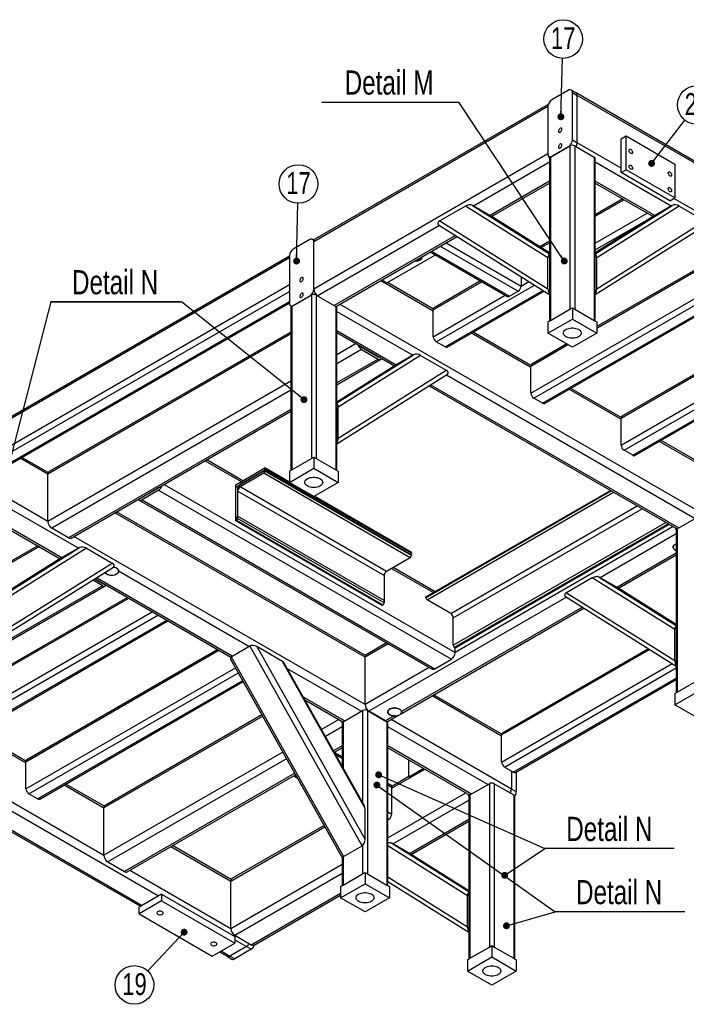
# Model space of a CAD drawing. Header units: millimetres. Extents: x 0 to 841, y 0 to 594.
# Tile 14 of 19: x 420 to 517, y 366 to 509. Entities that reach past the tile are written whole.
import ezdxf

# ---------------------------------------------------------------- set-up
doc = ezdxf.new("R2010")
doc.units = ezdxf.units.MM
doc.layers.add('NOTES', color=6, linetype='Continuous')
doc.layers.add('TRAIT-FORT', color=4, linetype='Continuous', lineweight=25)
doc.styles.add('SLDTEXTSTYLE0', font='TXT', dxfattribs={"width": 0.75})
doc.dimstyles.new('SLDDIMSTYLE6', dxfattribs={"dimtxt": 0.18, "dimasz": 1, "dimexe": 0, "dimexo": 0.0625, "dimgap": 0, "dimtad": 0, "dimtih": 1, "dimtoh": 1, "dimdec": 0, "dimrnd": 1e-09, "dimzin": 0, "dimdsep": 46, "dimtxsty": 'Standard', "dimblk1": 'DOT', "dimblk2": 'DOT', "dimsah": 1, "dimcen": 0.09, "dimadec": 0, "dimazin": 0, "dimtfac": 1, "dimtdec": 0, "dimtofl": 0, "dimtmove": 0, "dimatfit": 3, "dimldrblk": 'DOT', "dimfxl": 1, "dimfrac": 2, "dimtolj": 1, "dimtzin": 0, "dimarcsym": 0})

# ---------------------------------------------------------------- blocks, each defined once
blk = doc.blocks.new('SW_NOTE_11')
at = {"layer": 'NOTES', "color": 0}
blk.add_circle((0.08, 2.8), 2.8, dxfattribs=at)
at = {"layer": 'NOTES', "color": 0, "insert": (0.09, 4.52), "char_height": 3.175, "attachment_point": 2, "style": 'SLDTEXTSTYLE0'}
blk.add_mtext('17', dxfattribs=at)
blk = doc.blocks.new('_Dot')
at = {"color": 0, "linetype": 'ByBlock', "lineweight": -2}
blk.add_line((-0.5, 0), (-1, 0), dxfattribs=at)
at = {"color": 0, "linetype": 'ByBlock', "const_width": 0.5}
blk.add_lwpolyline([(-0.25, 0, 1), (0.25, 0, 1)], format="xyb", close=True, dxfattribs=at)
blk = doc.blocks.new('SW_NOTE_12')
at = {"layer": 'NOTES', "color": 0}
blk.add_circle((0.07, 2.8), 2.8, dxfattribs=at)
at = {"layer": 'NOTES', "color": 0, "insert": (0.08, 4.52), "char_height": 3.175, "attachment_point": 2, "style": 'SLDTEXTSTYLE0'}
blk.add_mtext('17', dxfattribs=at)
blk = doc.blocks.new('SW_NOTE_16')
at = {"layer": 'NOTES', "color": 0}
blk.add_circle((-1.92, -2.04), 2.8, dxfattribs=at)
at = {"layer": 'NOTES', "color": 0, "insert": (-1.91, -0.33), "char_height": 3.175, "attachment_point": 2, "style": 'SLDTEXTSTYLE0'}
blk.add_mtext('19', dxfattribs=at)
blk = doc.blocks.new('SW_NOTE_17')
at = {"layer": 'NOTES', "color": 0}
blk.add_circle((1.72, 2.22), 2.8, dxfattribs=at)
at = {"layer": 'NOTES', "color": 0, "insert": (1.73, 3.94), "char_height": 3.175, "attachment_point": 2, "style": 'SLDTEXTSTYLE0'}
blk.add_mtext('20', dxfattribs=at)
blk = doc.blocks.new('SW_NOTE_20')
at = {"layer": 'NOTES', "color": 0}
blk.add_line((-19.85, 0), (0, 0), dxfattribs=at)
at = {"layer": 'NOTES', "color": 0, "insert": (-10.12, 4.59), "char_height": 3.5, "attachment_point": 2, "style": 'SLDTEXTSTYLE0'}
blk.add_mtext('Detail M', dxfattribs=at)
blk = doc.blocks.new('SW_NOTE_22')
at = {"layer": 'NOTES', "color": 0}
blk.add_line((18.76, 0), (0, 0), dxfattribs=at)
blk.add_line((18.76, 0), (0, 0), dxfattribs=at)
at = {"layer": 'NOTES', "color": 0, "insert": (9.34, 4.58), "char_height": 3.5, "attachment_point": 2, "style": 'SLDTEXTSTYLE0'}
blk.add_mtext('Detail N', dxfattribs=at)
blk = doc.blocks.new('SW_NOTE_23')
at = {"layer": 'NOTES', "color": 0}
for p, q in [((-0.13, 0), (18.88, 0)), ((18.76, 0), (0, 0))]:
    blk.add_line(p, q, dxfattribs=at)
at = {"layer": 'NOTES', "color": 0, "insert": (9.28, 4.58), "char_height": 3.5, "attachment_point": 2, "style": 'SLDTEXTSTYLE0'}
blk.add_mtext('Detail N', dxfattribs=at)
blk = doc.blocks.new('SW_NOTE_24')
at = {"layer": 'NOTES', "color": 0}
blk.add_line((18.76, 0), (0, 0), dxfattribs=at)
blk.add_line((18.76, 0), (0, 0), dxfattribs=at)
at = {"layer": 'NOTES', "color": 0, "insert": (9.25, 4.6), "char_height": 3.5, "attachment_point": 2, "style": 'SLDTEXTSTYLE0'}
blk.add_mtext('Detail N', dxfattribs=at)

msp = doc.modelspace()

# ---------------------------------------------------------------- linework, layer by layer
at = {"layer": 'TRAIT-FORT', "lineweight": 25}
for p, q in [((499.8873, 498.4401), (497.4832, 497.0522)), ((500.9944, 498.0715), (500.2873, 498.4797)), ((500.453, 491.2544), (500.453, 498.1134)), ((500.453, 498.1134), (501.1601, 497.7052)), ((577.3619, 453.9854), (500.9944, 498.0715)), ((501.1601, 490.8462), (501.1601, 497.7052)), ((577.5277, 453.6191), (501.1601, 497.7052)), ((496.9175, 496.0724), (462.9764, 476.4786)), ((496.9683, 496.3723), (463.1421, 476.8449)), ((496.9175, 496.0724), (496.9175, 489.2134)), ((500.453, 491.2544), (501.1601, 490.8462)), ((507.5241, 491.4184), (508.2312, 491.8266)), ((507.5241, 486.5192), (507.5241, 491.4184)), ((508.2312, 491.8266), (515.3023, 487.7446)), ((508.2312, 486.9274), (508.2312, 491.8266)), ((497.2712, 488.7644), (500.0995, 490.3971)), ((497.4832, 488.8868), (499.8873, 490.2747)), ((500.0995, 490.3971), (500.0995, 466.7174)), ((500.8066, 490.3971), (500.8066, 466.7174)), ((500.8066, 490.3971), (503.6349, 488.7644)), ((507.5241, 487.1724), (501.1601, 490.8462)), ((496.9175, 489.2134), (462.9764, 469.6196)), ((497.0832, 488.8472), (497.2496, 488.7511)), ((497.1247, 488.5603), (497.1247, 465.0002)), ((497.2712, 488.7644), (497.2712, 465.0847)), ((503.6349, 488.7644), (503.6349, 465.0847)), ((503.7813, 465.0002), (503.7813, 488.5603)), ((497.1247, 488.0267), (486.1168, 481.672)), ((514.7892, 481.672), (503.7813, 488.0267)), ((507.5241, 486.5192), (508.2312, 486.9274)), ((515.3023, 482.8453), (508.2312, 486.9274)), ((515.3023, 487.7446), (515.3023, 482.8453)), ((497.1247, 485.2509), (488.521, 480.2841)), ((512.3851, 480.2841), (503.7813, 485.2509)), ((514.5952, 482.4371), (507.5241, 486.5192)), ((488.7516, 480.1467), (497.1247, 484.9804)), ((503.7813, 484.9804), (512.1544, 480.1467)), ((507.7493, 482.6897), (503.7813, 480.399)), ((503.7813, 480.1961), (507.9251, 482.5882)), ((514.5952, 482.4371), (515.3023, 482.8453)), ((564.0926, 454.5161), (515.1609, 482.7637)), ((484.9635, 481.6593), (481.2418, 479.5108)), ((496.9176, 474.1559), (484.9635, 481.6593)), ((488.6624, 480.2024), (485.9754, 481.7536)), ((485.9754, 481.7536), (497.1247, 474.7553)), ((503.7813, 474.7553), (514.9308, 481.7537)), ((515.9427, 481.6594), (503.9886, 474.156)), ((514.9308, 481.7537), (512.2438, 480.2025)), ((515.9427, 481.6594), (519.6644, 479.5109)), ((497.1247, 474.8908), (488.6624, 480.2024)), ((497.1247, 474.8911), (488.6749, 480.1949)), ((503.7813, 476.2767), (511.3198, 480.6285)), ((512.2438, 480.2025), (503.7813, 474.8908)), ((512.2313, 480.195), (503.7813, 474.8911)), ((503.7813, 475.2969), (511.8345, 479.9459)), ((481.2137, 478.8414), (463.5422, 468.6399)), ((481.0659, 478.9342), (497.1247, 468.8544)), ((481.2418, 479.5108), (496.9176, 469.6714)), ((503.7813, 468.8543), (519.8403, 478.9343)), ((503.9886, 469.6715), (519.6644, 479.5109)), ((462.4107, 476.8052), (460.0065, 475.4173)), ((463.0272, 476.7198), (462.8106, 476.8449)), ((483.5173, 477.3955), (465.9464, 467.252)), ((466.3462, 467.2123), (483.7418, 477.2546)), ((462.9764, 469.6196), (462.9764, 476.4786)), ((481.313, 475.8525), (492.6041, 469.3343)), ((482.1616, 476.3424), (493.0284, 470.0692)), ((497.1247, 476.5563), (495.7428, 475.7585)), ((495.9112, 475.6528), (497.1247, 476.3533)), ((414.8931, 448.4758), (459.4408, 474.1927)), ((459.4408, 474.3956), (415.0174, 448.7505)), ((459.4408, 474.4376), (459.4408, 467.5786)), ((473.583, 470.5188), (480.6191, 474.5807)), ((478.3735, 473.831), (478.4442, 473.8718)), ((478.6784, 474.1983), (478.6784, 474.3316)), ((479.8645, 475.0163), (491.0314, 468.5698)), ((480.0403, 475.1178), (491.3313, 468.5995)), ((496.9176, 469.6714), (496.9176, 474.1559)), ((521.8915, 474.5256), (503.9886, 464.1905)), ((503.9886, 463.9876), (522.0673, 474.4242)), ((503.9886, 469.6715), (503.9886, 474.156)), ((494.4426, 454.5574), (525.4619, 472.4645)), ((493.0284, 471.4256), (493.0284, 470.0692)), ((494.8669, 453.8226), (526.3105, 471.9746)), ((496.1397, 453.0878), (527.5833, 471.2398)), ((496.4396, 453.0581), (527.759, 471.1384)), ((414.8931, 444.5564), (459.4408, 470.2733)), ((472.6869, 470.8728), (480.3005, 466.4776)), ((472.8284, 470.9544), (473.583, 470.5188)), ((480.3108, 466.7422), (473.6759, 470.5725)), ((480.3005, 466.6409), (487.3366, 470.7028)), ((487.1608, 470.8042), (480.4248, 466.9156)), ((480.7247, 461.9866), (494.9672, 470.2086)), ((493.0284, 470.0692), (494.1541, 470.719)), ((415.3174, 443.8216), (459.4408, 469.2935)), ((459.7947, 467.1296), (462.623, 468.7624)), ((460.0065, 467.2519), (462.4107, 468.6398)), ((462.623, 468.7624), (462.623, 445.0827)), ((463.3301, 468.7624), (463.3301, 445.0827)), ((463.3301, 468.7624), (466.1583, 467.1296)), ((480.3005, 462.7215), (490.7313, 468.7431)), ((481.9975, 461.2519), (496.1867, 469.4431)), ((482.2975, 461.2222), (496.3551, 469.3374)), ((491.3313, 468.5995), (492.6041, 469.3343)), ((416.5902, 443.0868), (459.4408, 467.824)), ((416.8901, 443.0571), (459.4408, 467.6211)), ((459.6065, 467.2123), (459.7729, 467.1163)), ((459.6482, 466.9255), (459.6482, 443.3655)), ((459.7947, 467.1296), (459.7947, 443.45)), ((466.1583, 467.1296), (466.1583, 443.45)), ((466.3048, 443.3655), (466.3048, 466.9255)), ((466.7463, 467.4433), (518.8378, 437.3715)), ((497.2712, 465.0847), (500.0995, 466.7174)), ((500.0994, 466.7175), (500.453, 466.9216)), ((500.453, 466.9216), (500.453, 465.2885)), ((500.453, 466.9216), (500.8066, 466.7175)), ((500.8066, 466.7174), (503.6349, 465.0847)), ((507.5241, 450.925), (535.1487, 466.8724)), ((534.9729, 466.9739), (507.6484, 451.1997)), ((466.3048, 466.3918), (477.3126, 460.0371)), ((480.3005, 462.7215), (480.3005, 466.6409)), ((496.9175, 463.2475), (500.453, 465.2885)), ((500.453, 465.2885), (503.9886, 463.2475)), ((496.9175, 464.8806), (497.2711, 465.0847)), ((496.9175, 464.8806), (496.9175, 463.2475)), ((503.6349, 465.0847), (503.9886, 464.8806)), ((503.9886, 464.8806), (503.9886, 463.2475)), ((507.5241, 447.0056), (538.5434, 464.9127)), ((507.9484, 446.2708), (539.392, 464.4228)), ((459.6482, 463.1276), (424.439, 442.8017)), ((459.6482, 463.3982), (424.6048, 443.168)), ((466.3048, 463.616), (474.9084, 458.6493)), ((466.3048, 463.3455), (474.6778, 458.5119)), ((485.8508, 463.2734), (494.4426, 458.3135)), ((494.4529, 458.5782), (486.0852, 463.4087)), ((500.453, 461.2065), (496.9175, 463.2475)), ((503.9886, 463.2475), (500.453, 461.2065)), ((509.2211, 445.536), (540.6648, 463.688)), ((509.5211, 445.5063), (540.8405, 463.5866)), ((469.1059, 461.7284), (466.3048, 460.1114)), ((469.906, 461.2106), (472.3102, 459.8227)), ((481.9975, 461.2519), (480.7247, 461.9866)), ((494.4426, 458.4768), (499.8121, 461.5765)), ((499.6363, 461.678), (494.5669, 458.7515)), ((469.906, 460.884), (466.3048, 458.805)), ((466.3048, 453.1206), (477.4541, 460.1189)), ((478.466, 460.0246), (466.5119, 452.5212)), ((469.906, 460.884), (472.3102, 459.4961)), ((472.3586, 459.8507), (472.3101, 459.8227)), ((477.4541, 460.1189), (474.7671, 458.5677)), ((478.466, 460.0246), (482.1877, 457.8761)), ((472.3102, 459.4961), (466.3048, 456.0292)), ((466.3048, 455.7587), (472.7101, 459.4565)), ((474.7671, 458.5677), (466.3048, 453.256)), ((474.7546, 458.5601), (466.3048, 453.2563)), ((494.4426, 454.5574), (494.4426, 458.4768)), ((466.3048, 447.2196), (482.3636, 457.2995)), ((466.5119, 448.0366), (482.1877, 457.8761)), ((482.2157, 457.2066), (518.2723, 436.3916)), ((459.6482, 456.2686), (424.439, 435.9428)), ((479.6876, 455.6198), (515.6345, 434.8681)), ((479.9121, 455.7607), (515.8681, 435.0037)), ((459.6482, 454.9623), (425.0047, 434.963)), ((499.9929, 455.1094), (507.5241, 450.7617)), ((507.5344, 451.0264), (500.2273, 455.2447)), ((466.5119, 448.0366), (466.5119, 452.5212)), ((496.1397, 453.0878), (494.8669, 453.8226)), ((459.6482, 452.1865), (427.4089, 433.5751)), ((427.8089, 433.5355), (459.6482, 451.916)), ((507.5241, 447.0056), (507.5241, 450.925)), ((513.0744, 447.5576), (518.8378, 444.2305)), ((518.8886, 444.4717), (513.3088, 447.6929)), ((462.6229, 445.0827), (462.9765, 445.2869)), ((462.9765, 445.2869), (462.9765, 443.6538)), ((462.9765, 445.2869), (463.3301, 445.0827)), ((509.2211, 445.536), (507.9484, 446.2708)), ((424.439, 442.8017), (420.4434, 445.1084)), ((424.4899, 443.043), (420.6778, 445.2437)), ((447.2311, 444.7477), (452.476, 441.7199)), ((452.7103, 441.8552), (447.4655, 444.883)), ((459.7947, 443.45), (462.623, 445.0827)), ((463.3301, 445.0827), (466.1583, 443.45)), ((424.439, 435.9428), (424.439, 442.8017)), ((451.6627, 441.2504), (455.9053, 443.6996)), ((451.6627, 440.9238), (455.9053, 443.373)), ((455.7285, 443.271), (452.2991, 441.2912)), ((455.7285, 442.9444), (452.2991, 440.9646)), ((476.9417, 430.6982), (455.7285, 442.9444)), ((455.9053, 443.6996), (455.9053, 443.5772)), ((459.441, 441.6585), (455.9053, 443.6996)), ((477.1185, 431.331), (455.9053, 443.5772)), ((455.9053, 443.373), (455.9053, 443.2505)), ((477.1185, 431.1269), (455.9053, 443.373)), ((477.1185, 431.0044), (455.9053, 443.2505)), ((459.441, 441.6128), (462.9765, 443.6538)), ((459.441, 443.2459), (459.7946, 443.45)), ((459.441, 443.2459), (459.441, 441.6128)), ((462.9765, 443.6538), (466.512, 441.6128)), ((466.1584, 443.45), (466.512, 443.2459)), ((466.512, 443.2459), (466.512, 441.6128)), ((424.439, 435.9428), (415.2467, 441.2494)), ((441.2904, 441.3182), (483.4825, 416.9613)), ((451.6627, 436.3512), (451.6627, 441.2504)), ((462.9765, 439.5718), (459.441, 441.6128)), ((466.512, 441.6128), (462.9765, 439.5718)), ((440.4904, 440.8004), (438.0862, 439.4125)), ((440.4904, 440.4738), (438.0862, 439.0859)), ((440.4904, 440.4738), (482.9168, 415.9815)), ((451.6627, 436.0246), (451.6627, 440.9238)), ((451.9455, 440.6788), (451.9455, 436.7186)), ((451.9455, 440.3522), (451.9455, 436.392)), ((473.1587, 428.1061), (451.9455, 440.3522)), ((473.5123, 428.7184), (452.2991, 440.9646)), ((477.1185, 431.4535), (463.0161, 439.5946)), ((479.2398, 425.0038), (505.9808, 440.4411)), ((479.2398, 424.8814), (506.0869, 440.3798)), ((479.4166, 424.5752), (506.4404, 440.1757)), ((428.8758, 432.0752), (417.8678, 438.4299)), ((437.6862, 439.0463), (480.1126, 414.554)), ((438.0377, 439.4405), (438.0862, 439.4125)), ((438.0862, 439.0859), (480.5126, 414.5936)), ((482.8461, 422.5954), (509.8699, 438.1959)), ((470.401, 416.2685), (434.1496, 437.1959)), ((470.4518, 416.5097), (434.384, 437.3312)), ((473.1587, 424.4725), (451.9455, 436.7186)), ((483.1996, 421.983), (510.5771, 437.7877)), ((426.4716, 430.6873), (417.8678, 435.6541)), ((417.8678, 435.3836), (426.2409, 430.5499)), ((451.7687, 436.4124), (451.6627, 436.3512)), ((451.7687, 436.0858), (451.6627, 436.0246)), ((472.8759, 423.7784), (451.6627, 436.0246)), ((472.9819, 423.8397), (451.7687, 436.0858)), ((473.1587, 424.1458), (451.9455, 436.392)), ((483.1996, 418.0228), (514.0071, 435.8076)), ((483.3764, 417.7166), (514.3607, 435.6034)), ((483.4825, 417.6554), (514.4667, 435.5422)), ((515.656, 434.8813), (518.4842, 436.514)), ((427.4089, 433.5751), (425.0047, 434.963)), ((515.0679, 435.1952), (483.4825, 416.9613)), ((515.5095, 434.1438), (504.5014, 427.7889)), ((515.5095, 434.6772), (515.5095, 411.1171)), ((515.656, 434.8813), (515.656, 411.2016)), ((422.9794, 432.4328), (417.8678, 429.482)), ((470.401, 409.4095), (428.209, 433.7665)), ((423.2137, 432.2975), (417.8678, 429.2114)), ((417.8678, 425.1586), (429.0172, 432.1568)), ((430.0291, 432.0625), (418.0749, 424.5591)), ((429.0172, 432.1568), (426.3302, 430.6056)), ((430.0291, 432.0625), (433.7508, 429.914)), ((477.1185, 431.4535), (477.1185, 431.331)), ((477.1185, 431.1269), (477.1185, 431.0044)), ((515.5095, 431.368), (506.9056, 426.4011)), ((507.1363, 426.2637), (515.5095, 431.0975)), ((426.3302, 430.6056), (417.8678, 425.294)), ((426.3176, 430.5981), (417.8678, 425.2943)), ((418.0749, 420.0746), (433.7508, 429.914)), ((476.9417, 430.6982), (473.5123, 428.7184)), ((417.8678, 419.2576), (433.9267, 429.3374)), ((453.572, 417.8183), (434.6833, 428.7226)), ((434.6842, 428.748), (434.6842, 428.7485)), ((474.2549, 429.1472), (480.336, 425.6367)), ((480.5704, 425.772), (474.4893, 429.2825)), ((432.3586, 426.6356), (430.9333, 427.4585)), ((431.2043, 427.6286), (432.3586, 426.9623)), ((431.2508, 427.6578), (450.9478, 416.287)), ((451.1678, 416.4305), (431.4753, 427.7987)), ((432.4071, 426.9903), (432.3586, 426.9623)), ((473.1587, 428.1061), (473.1587, 424.4725)), ((473.1587, 428.1061), (473.1587, 424.1458)), ((503.3483, 427.7762), (499.6266, 425.6277)), ((515.3024, 420.2728), (503.3483, 427.7762)), ((507.0472, 426.3193), (504.3602, 427.8705)), ((504.3602, 427.8705), (515.5095, 420.8722)), ((432.3586, 426.6356), (417.8678, 418.2703)), ((417.8678, 417.9998), (432.7586, 426.596)), ((499.6266, 425.6277), (515.3024, 415.7883)), ((515.5095, 421.0077), (507.0472, 426.3193)), ((515.5095, 421.008), (507.0597, 426.3118)), ((435.978, 424.9289), (418.0751, 414.5937)), ((418.0751, 414.3908), (436.1538, 424.8274)), ((499.5983, 424.9584), (470.9667, 408.4297)), ((479.2398, 424.8814), (479.2398, 425.0038)), ((482.8461, 422.5954), (479.4166, 424.5752)), ((499.4507, 425.0511), (515.5095, 414.9713)), ((408.1756, 404.7565), (439.5484, 422.8677)), ((472.9819, 423.8397), (472.8759, 423.7784)), ((475.5263, 408.0157), (502.1264, 423.3716)), ((501.9019, 423.5125), (475.6934, 408.3826)), ((408.5999, 404.0217), (440.397, 422.3778)), ((409.8726, 403.2869), (441.6698, 421.643)), ((410.1726, 403.2572), (441.8455, 421.5416)), ((483.1996, 418.0228), (483.1996, 421.983)), ((515.3024, 415.7883), (515.3024, 420.2728)), ((473.7719, 418.2145), (470.401, 416.2685)), ((473.5375, 418.3498), (470.5667, 416.6348)), ((421.2571, 401.1241), (449.2353, 417.2756)), ((449.0595, 417.3771), (421.3814, 401.3988)), ((451.0264, 416.3488), (453.7134, 417.9)), ((469.9769, 388.9143), (453.7134, 417.9)), ((454.7253, 417.8057), (470.4011, 389.8673)), ((458.447, 415.6572), (454.7253, 417.8057)), ((483.4825, 417.6554), (483.3764, 417.7166)), ((483.4825, 416.9613), (483.4825, 417.6554)), ((490.2, 405.0021), (511.6574, 417.3892)), ((511.489, 417.4949), (490.3243, 405.2768)), ((450.9283, 416.0055), (466.9435, 387.4624)), ((451.0264, 416.3488), (467.2899, 387.3631)), ((470.4011, 394.3518), (458.447, 415.6572)), ((470.3232, 394.7158), (458.7084, 415.4163)), ((470.401, 409.4095), (470.401, 416.2685)), ((480.5126, 414.5936), (482.9168, 415.9815)), ((490.2, 401.0827), (514.9101, 415.3475)), ((421.2571, 397.2047), (451.6369, 414.7426)), ((421.6813, 396.4699), (452.0521, 414.0026)), ((469.8354, 408.4297), (459.1758, 414.5833)), ((479.7125, 414.785), (470.401, 409.4095)), ((490.6242, 400.3478), (515.5095, 414.7138)), ((422.9541, 395.7351), (452.6749, 412.8926)), ((423.2541, 395.7054), (452.7609, 412.7393)), ((491.897, 399.6131), (515.5095, 413.2443)), ((492.197, 399.5834), (515.5095, 413.0414)), ((515.656, 411.2016), (518.4842, 412.8343)), ((515.3023, 409.3644), (518.8378, 411.4054)), ((515.3023, 410.9975), (515.6559, 411.2016)), ((391.4172, 410.0217), (440.4904, 381.6924)), ((467.4313, 407.0418), (461.4794, 410.4777)), ((461.7039, 410.0776), (467.1977, 406.9061)), ((490.2, 404.8388), (480.1116, 410.6627)), ((490.2103, 405.1034), (480.3459, 410.798)), ((515.3023, 410.9975), (515.3023, 409.3644)), ((389.2031, 408.2536), (437.8519, 380.1692)), ((389.4374, 408.3888), (438.0862, 380.3045)), ((467.2191, 406.9193), (470.0474, 408.552)), ((470.0474, 408.552), (470.0474, 395.2073)), ((470.7545, 408.552), (470.7545, 384.8724)), ((470.7545, 408.552), (473.5828, 406.9193)), ((473.3708, 407.0418), (470.9667, 408.4297)), ((475.6934, 408.3826), (475.674, 408.2615)), ((475.6964, 408.3378), (475.6964, 408.3394)), ((518.8378, 407.3234), (515.3023, 409.3644)), ((398.864, 407.0291), (432.5708, 387.5706)), ((455.5811, 407.7131), (432.5708, 394.4296)), ((455.4664, 407.9175), (432.7365, 394.7958)), ((466.6311, 407.2332), (464.1149, 405.7806)), ((467.2191, 406.9193), (467.2191, 400.248)), ((474.6187, 407.7622), (473.3708, 407.0418)), ((473.5828, 406.9193), (473.5828, 383.2396)), ((473.7708, 407.0022), (475.2544, 407.8587)), ((491.6142, 397.1634), (474.1709, 407.2332)), ((421.2674, 401.2255), (413.9603, 405.4438)), ((467.0727, 406.1818), (464.6685, 404.7939)), ((467.0727, 406.7152), (467.0727, 400.5091)), ((473.7293, 383.1552), (473.7293, 406.7152)), ((488.2202, 397.8164), (473.7293, 406.1818)), ((413.7259, 405.3085), (421.2571, 400.9608)), ((490.2, 401.0827), (490.2, 405.0021)), ((458.488, 402.5323), (432.5708, 387.5706)), ((467.0727, 403.406), (465.8449, 402.6972)), ((465.9596, 402.4929), (467.0727, 403.1355)), ((485.8161, 396.4285), (473.7293, 403.406)), ((473.7293, 403.1355), (485.5825, 396.2928)), ((421.2571, 397.2047), (421.2571, 401.1241)), ((459.0416, 401.5455), (433.1365, 386.5908)), ((467.0727, 401.8198), (465.985, 402.4477)), ((466.1534, 402.1475), (467.0727, 401.6168)), ((476.7649, 398.879), (476.7649, 401.383)), ((474.2901, 397.287), (479.0752, 400.0494)), ((478.9337, 400.131), (476.7649, 398.879)), ((491.897, 399.6131), (490.6242, 400.3478)), ((491.6142, 399.7763), (491.6142, 397.1634)), ((492.3213, 399.6551), (492.3213, 396.7552)), ((460.218, 399.4489), (435.5406, 385.2029)), ((435.9406, 385.1633), (460.3327, 399.2446)), ((460.0655, 399.0904), (460.5886, 398.7884)), ((460.2413, 399.1918), (460.4202, 399.0885)), ((476.7649, 398.9863), (474.2798, 397.5517)), ((426.8074, 397.7567), (432.5708, 394.4296)), ((432.6216, 394.6708), (427.0418, 397.892)), ((474.1658, 397.725), (473.7293, 397.977)), ((473.7293, 397.774), (474.2901, 397.4503)), ((474.2901, 393.5309), (474.2901, 397.4503)), ((485.6041, 396.3061), (488.4323, 397.9388)), ((488.4323, 397.9388), (488.4323, 374.2591)), ((489.1395, 397.9388), (489.1395, 374.2591)), ((489.1395, 397.9388), (491.9677, 396.3061)), ((492.3213, 396.7552), (491.6142, 397.1634)), ((422.9541, 395.7351), (421.6813, 396.4699)), ((473.7293, 390.1043), (485.0158, 396.6199)), ((474.4495, 389.2137), (485.4576, 395.5686)), ((485.4576, 396.102), (485.4576, 372.5419)), ((485.6041, 396.3061), (485.6041, 372.6264)), ((491.9677, 396.3061), (491.9677, 372.6264)), ((492.1142, 372.5419), (492.1142, 396.102)), ((432.5708, 387.5706), (432.5708, 394.4296)), ((470.4011, 389.8673), (470.4011, 394.3518)), ((473.7293, 393.8546), (474.2901, 393.5309)), ((473.7293, 392.8749), (473.8658, 392.7961)), ((473.7293, 392.7172), (473.8658, 392.7961)), ((476.8537, 387.8259), (485.4576, 392.7928)), ((477.0844, 387.6885), (485.4576, 392.5223)), ((450.9555, 383.8163), (464.5771, 391.6798)), ((464.4624, 391.8842), (451.1213, 384.1825)), ((442.2813, 388.8238), (450.9555, 383.8163)), ((451.0064, 384.0575), (442.5157, 388.9591)), ((467.2899, 387.3631), (469.9769, 388.9143)), ((470.0474, 388.9649), (470.0474, 384.8724)), ((485.2504, 381.6977), (473.7293, 388.9293)), ((476.9951, 387.7442), (474.3081, 389.2954)), ((474.3081, 389.2954), (485.4576, 382.297)), ((467.0727, 387.3376), (467.0727, 383.1552)), ((467.2191, 387.3322), (467.2191, 383.2396)), ((485.4576, 382.4325), (476.9951, 387.7442)), ((485.4576, 382.4328), (477.0077, 387.7367)), ((433.1365, 386.5908), (435.5406, 385.2029)), ((436.3407, 385.3943), (450.9555, 376.9573)), ((450.9555, 376.9573), (467.0727, 386.2615)), ((451.5212, 375.9775), (467.0727, 384.9552)), ((467.2191, 383.2396), (470.0474, 384.8724)), ((470.0474, 384.8724), (470.401, 385.0765)), ((470.401, 385.0765), (470.401, 383.4435)), ((470.401, 385.0765), (470.7546, 384.8724)), ((470.7545, 384.8724), (473.5828, 383.2396)), ((473.7293, 384.4447), (485.2504, 377.2132)), ((450.9555, 376.9573), (450.9555, 383.8163)), ((466.8654, 381.4024), (470.401, 383.4435)), ((466.8654, 383.0355), (467.2191, 383.2397)), ((466.8654, 383.0355), (466.8654, 381.4024)), ((470.401, 383.4435), (473.9365, 381.4024)), ((473.5829, 383.2397), (473.9365, 383.0355)), ((473.7293, 383.7577), (485.4576, 376.396)), ((473.9365, 383.0355), (473.9365, 381.4024)), ((440.9146, 381.9373), (437.6619, 380.0596)), ((440.9146, 381.9373), (451.5212, 375.8142)), ((440.9146, 381.9373), (440.9146, 380.9574)), ((453.9254, 374.5896), (466.8654, 382.0598)), ((454.3254, 374.55), (466.8654, 381.7893)), ((470.401, 379.3614), (466.8654, 381.4024)), ((473.9365, 381.4024), (470.401, 379.3614)), ((485.2504, 377.2132), (485.2504, 381.6977)), ((440.9146, 380.9574), (437.6619, 379.0797)), ((437.6619, 379.0797), (437.6619, 380.0596)), ((440.9146, 380.9574), (451.5212, 374.8344)), ((437.6619, 379.0797), (448.2685, 372.9566)), ((451.5212, 375.9775), (453.9254, 374.5896)), ((451.5212, 375.8142), (451.5212, 374.8344)), ((448.2685, 372.9566), (451.5212, 374.8344)), ((453.2183, 374.3447), (450.8141, 372.9568)), ((451.5212, 375.3244), (453.2183, 374.3447)), ((453.9254, 373.9365), (451.5212, 372.5486)), ((453.9254, 373.9365), (453.2183, 374.3447)), ((485.6041, 372.6264), (488.4323, 374.2591)), ((488.4323, 374.2592), (488.7859, 374.4633)), ((488.7859, 374.4633), (488.7859, 372.8302)), ((488.7859, 374.4633), (489.1395, 374.2592)), ((489.1395, 374.2591), (491.9677, 372.6264)), ((449.3072, 373.5562), (450.4142, 372.9172)), ((449.5415, 373.6915), (450.8141, 372.9568)), ((450.4142, 372.9172), (451.1213, 372.509)), ((451.5212, 372.5486), (450.8141, 372.9568)), ((485.2504, 370.7892), (488.7859, 372.8302)), ((485.2504, 372.4223), (485.604, 372.6264)), ((488.7859, 372.8302), (492.3214, 370.7892)), ((491.9678, 372.6264), (492.3214, 372.4223)), ((485.2504, 372.4223), (485.2504, 370.7892)), ((492.3214, 372.4223), (492.3214, 370.7892)), ((488.7859, 368.7482), (485.2504, 370.7892)), ((492.3214, 370.7892), (488.7859, 368.7482))]:
    msp.add_line(p, q, dxfattribs=at)
at = {"layer": 'TRAIT-FORT', "lineweight": 25, "flags": 128}
for points in [[(498.6853, 492.3569), (498.7656, 492.4188), (498.8373, 492.505), (498.8924, 492.606), (498.9252, 492.7111), (498.9319, 492.8087), (498.9119, 492.8884), (498.8673, 492.9414), (498.803, 492.9621), (498.726, 492.9481), (498.6445, 492.9011), (498.5675, 492.8261), (498.5032, 492.7312), (498.4586, 492.6267), (498.4386, 492.5239), (498.4453, 492.4341), (498.4781, 492.3668), (498.5332, 492.3295), (498.6049, 492.326), (498.6853, 492.3569)], [(498.6853, 490.0706), (498.7656, 490.1325), (498.8373, 490.2186), (498.8924, 490.3197), (498.9252, 490.4248), (498.9319, 490.5224), (498.9119, 490.6021), (498.8673, 490.6551), (498.803, 490.6758), (498.726, 490.6618), (498.6445, 490.6148), (498.5675, 490.5398), (498.5032, 490.4449), (498.4586, 490.3404), (498.4386, 490.2376), (498.4453, 490.1478), (498.4781, 490.0805), (498.5332, 490.0431), (498.6049, 490.0397), (498.6853, 490.0706)], [(508.9383, 489.867), (509.0187, 489.8051), (509.0903, 489.719), (509.1455, 489.6179), (509.1782, 489.5129), (509.1849, 489.4152), (509.1649, 489.3356), (509.1204, 489.2825), (509.0561, 489.2619), (508.979, 489.2758), (508.8976, 489.3228), (508.8205, 489.3979), (508.7562, 489.4928), (508.7117, 489.5972), (508.6917, 489.7), (508.6984, 489.7899), (508.7311, 489.8571), (508.7863, 489.8945), (508.8579, 489.8979), (508.9383, 489.867)], [(508.9383, 487.5807), (509.0187, 487.5188), (509.0903, 487.4327), (509.1455, 487.3316), (509.1782, 487.2265), (509.1849, 487.1289), (509.1649, 487.0492), (509.1204, 486.9962), (509.0561, 486.9755), (508.979, 486.9895), (508.8976, 487.0365), (508.8205, 487.1115), (508.7562, 487.2064), (508.7117, 487.3109), (508.6917, 487.4137), (508.6984, 487.5035), (508.7311, 487.5708), (508.7863, 487.6082), (508.8579, 487.6116), (508.9383, 487.5807)], [(514.5952, 486.6014), (514.6755, 486.5395), (514.7472, 486.4533), (514.8023, 486.3523), (514.8351, 486.2472), (514.8418, 486.1496), (514.8218, 486.0699), (514.7772, 486.0169), (514.7129, 485.9962), (514.6359, 486.0102), (514.5544, 486.0572), (514.4774, 486.1322), (514.4131, 486.2271), (514.3685, 486.3316), (514.3485, 486.4344), (514.3552, 486.5242), (514.388, 486.5915), (514.4431, 486.6289), (514.5148, 486.6323), (514.5952, 486.6014)], [(514.5952, 484.315), (514.6755, 484.2532), (514.7472, 484.167), (514.8023, 484.066), (514.8351, 483.9609), (514.8418, 483.8633), (514.8218, 483.7836), (514.7772, 483.7306), (514.7129, 483.7099), (514.6359, 483.7238), (514.5544, 483.7709), (514.4774, 483.8459), (514.4131, 483.9408), (514.3685, 484.0453), (514.3485, 484.148), (514.3552, 484.2379), (514.388, 484.3052), (514.4431, 484.3425), (514.5148, 484.3459), (514.5952, 484.315)], [(478.3738, 474.1557), (478.3777, 474.1322), (478.3664, 474.0539), (478.319, 473.9802), (478.2389, 473.9166), (478.132, 473.8679)], [(478.2335, 473.7684), (478.3588, 473.8227), (478.4601, 473.8918), (478.5321, 473.9722), (478.5715, 474.0598), (478.576, 474.1502), (478.5456, 474.239), (478.5387, 474.2509)], [(461.2086, 470.7221), (461.289, 470.784), (461.3606, 470.8701), (461.4158, 470.9712), (461.4485, 471.0763), (461.4552, 471.1739), (461.4352, 471.2536), (461.3907, 471.3066), (461.3264, 471.3273), (461.2493, 471.3133), (461.1679, 471.2663), (461.0908, 471.1913), (461.0265, 471.0964), (460.982, 470.9919), (460.962, 470.8891), (460.9687, 470.7993), (461.0014, 470.732), (461.0566, 470.6946), (461.1282, 470.6912), (461.2086, 470.7221)], [(461.2086, 468.4358), (461.289, 468.4977), (461.3606, 468.5838), (461.4158, 468.6849), (461.4485, 468.7899), (461.4552, 468.8876), (461.4352, 468.9672), (461.3907, 469.0203), (461.3264, 469.0409), (461.2493, 469.027), (461.1679, 468.98), (461.0908, 468.9049), (461.0265, 468.81), (460.982, 468.7056), (460.962, 468.6028), (460.9687, 468.5129), (461.0014, 468.4457), (461.0566, 468.4083), (461.1282, 468.4049), (461.2086, 468.4358)], [(499.153, 463.2475), (499.1708, 463.371), (499.2235, 463.4912), (499.3097, 463.6047), (499.4271, 463.7085), (499.5726, 463.7997), (499.742, 463.8758), (499.9308, 463.9348), (500.1339, 463.975), (500.3457, 463.9954), (500.5604, 463.9954), (500.7722, 463.975), (500.9752, 463.9348), (501.1641, 463.8758), (501.3335, 463.7997), (501.4789, 463.7085), (501.5963, 463.6047), (501.6826, 463.4912), (501.7353, 463.371), (501.753, 463.2475), (501.7353, 463.124), (501.6826, 463.0038), (501.5963, 462.8903), (501.4789, 462.7866), (501.3335, 462.6954), (501.1641, 462.6192), (500.9752, 462.5602), (500.7722, 462.52), (500.5604, 462.4996), (500.3457, 462.4996), (500.1339, 462.52), (499.9308, 462.5602), (499.742, 462.6192), (499.5726, 462.6954), (499.4271, 462.7866), (499.3097, 462.8903), (499.2235, 463.0038), (499.1708, 463.124), (499.153, 463.2475)], [(461.6765, 441.6128), (461.6942, 441.7363), (461.7469, 441.8565), (461.8332, 441.97), (461.9506, 442.0737), (462.096, 442.1649), (462.2655, 442.241), (462.4543, 442.3), (462.6574, 442.3403), (462.8692, 442.3607), (463.0839, 442.3607), (463.2956, 442.3403), (463.4987, 442.3), (463.6875, 442.241), (463.857, 442.1649), (464.0024, 442.0737), (464.1198, 441.97), (464.2061, 441.8565), (464.2588, 441.7363), (464.2765, 441.6128), (464.2588, 441.4893), (464.2061, 441.3691), (464.1198, 441.2556), (464.0024, 441.1518), (463.857, 441.0606), (463.6875, 440.9845), (463.4987, 440.9255), (463.2956, 440.8853), (463.0839, 440.8649), (462.8692, 440.8649), (462.6574, 440.8853), (462.4543, 440.9255), (462.2655, 440.9845), (462.096, 441.0606), (461.9506, 441.1518), (461.8332, 441.2556), (461.7469, 441.3691), (461.6942, 441.4893), (461.6765, 441.6128)], [(515.5095, 431.7366), (515.4591, 431.7572), (515.3194, 431.8312), (515.2064, 431.9191), (515.1241, 432.0177), (515.0756, 432.1235), (515.0625, 432.2327), (515.0854, 432.3413), (515.1434, 432.4455), (515.2343, 432.5415), (515.3551, 432.6259), (515.5012, 432.6956), (515.5095, 432.6988)], [(515.5095, 432.6988), (515.4255, 432.6629), (515.2911, 432.5853), (515.1845, 432.4944), (515.1097, 432.3935), (515.0693, 432.2862), (515.0647, 432.1765), (515.0963, 432.0683), (515.1627, 431.9655), (515.2617, 431.8718), (515.3895, 431.7905), (515.5095, 431.7366)], [(432.7257, 428.5836), (432.7632, 428.5231), (432.8548, 428.4255), (432.9771, 428.3398), (433.1256, 428.2692), (433.2948, 428.2163), (433.4784, 428.1831), (433.6696, 428.1707), (433.8613, 428.1798), (434.0465, 428.2099), (434.2183, 428.2599), (434.3703, 428.328), (434.4969, 428.4116), (434.5935, 428.5076), (434.6564, 428.6126), (434.6833, 428.7226)], [(432.7257, 428.5836), (432.7848, 428.4957), (432.8837, 428.402), (433.0116, 428.3208), (433.1638, 428.255), (433.3348, 428.2071), (433.5184, 428.1787), (433.708, 428.1708), (433.8968, 428.1839), (434.0779, 428.2173), (434.2448, 428.2699), (434.3914, 428.3398)], [(434.3914, 428.3398), (434.5124, 428.4244), (434.6035, 428.5207), (434.6614, 428.6253), (434.684, 428.7342), (434.6704, 428.8437), (434.6212, 428.9497), (434.5381, 429.0484), (434.4242, 429.1363), (434.2835, 429.2101), (434.1212, 429.2672), (433.9431, 429.3056), (433.888, 429.3131)], [(474.6187, 407.7622), (474.432, 407.781), (474.2547, 407.8199), (474.0933, 407.8773), (473.9536, 407.9513), (473.8406, 408.0392), (473.7584, 408.1378), (473.7099, 408.2436), (473.6968, 408.3527), (473.7196, 408.4614), (473.7776, 408.5656), (473.8686, 408.6616), (473.9893, 408.746), (474.1355, 408.8157), (474.3018, 408.8682), (474.4823, 408.9017), (474.6705, 408.9149), (474.8596, 408.9073), (475.0429, 408.8793), (475.2137, 408.8318), (475.3659, 408.7666), (475.4941, 408.6859), (475.5936, 408.5928), (475.6608, 408.4905), (475.6934, 408.3826)], [(475.4036, 407.9296), (475.5246, 408.0142), (475.6157, 408.1105), (475.6736, 408.2151), (475.6962, 408.324), (475.6826, 408.4335), (475.6334, 408.5395), (475.5503, 408.6382), (475.4364, 408.7261), (475.2957, 408.7999), (475.1334, 408.857), (474.9553, 408.8954), (474.7678, 408.9136), (474.5777, 408.911), (474.392, 408.8876), (474.2172, 408.8444), (474.0598, 408.7829), (473.9253, 408.7053), (473.8188, 408.6144), (473.7439, 408.5135), (473.7035, 408.4063), (473.699, 408.2966), (473.7305, 408.1884), (473.797, 408.0855), (473.8959, 407.9918), (474.0238, 407.9106), (474.176, 407.8448), (474.347, 407.7969), (474.5306, 407.7685), (474.7202, 407.7606), (474.909, 407.7737), (475.0901, 407.8071), (475.257, 407.8597), (475.4036, 407.9296)], [(471.701, 381.4024), (471.6833, 381.2789), (471.6305, 381.1588), (471.5443, 381.0452), (471.4269, 380.9415), (471.2814, 380.8503), (471.112, 380.7742), (470.9232, 380.7152), (470.7201, 380.6749), (470.5083, 380.6545), (470.2936, 380.6545), (470.0819, 380.6749), (469.8788, 380.7152), (469.69, 380.7742), (469.5205, 380.8503), (469.3751, 380.9415), (469.2577, 381.0452), (469.1714, 381.1588), (469.1187, 381.2789), (469.101, 381.4024), (469.1187, 381.526), (469.1714, 381.6461), (469.2577, 381.7596), (469.3751, 381.8634), (469.5205, 381.9546), (469.69, 382.0307), (469.8788, 382.0897), (470.0819, 382.1299), (470.2936, 382.1503), (470.5083, 382.1503), (470.7201, 382.1299), (470.9232, 382.0897), (471.112, 382.0307), (471.2814, 381.9546), (471.4269, 381.8634), (471.5443, 381.7596), (471.6305, 381.6461), (471.6833, 381.526), (471.701, 381.4024)], [(440.3843, 379.0185), (440.4868, 378.9742), (440.6068, 378.9483), (440.7346, 378.9431), (440.8598, 378.9588), (440.9722, 378.9942), (441.0627, 379.0465), (441.1241, 379.1114), (441.1514, 379.1836), (441.1422, 379.2574), (441.0975, 379.3267), (441.0207, 379.3859), (440.9182, 379.4302), (440.7982, 379.456), (440.6704, 379.4613), (440.5452, 379.4456), (440.4328, 379.4101), (440.3423, 379.3578), (440.2809, 379.293), (440.2536, 379.2207), (440.2628, 379.1469), (440.3075, 379.0777), (440.3843, 379.0185)], [(448.1625, 374.5282), (448.265, 374.4839), (448.385, 374.4581), (448.5128, 374.4528), (448.6379, 374.4685), (448.7503, 374.504), (448.8409, 374.5562), (448.9023, 374.6211), (448.9295, 374.6934), (448.9204, 374.7671), (448.8756, 374.8364), (448.7989, 374.8956), (448.6963, 374.9399), (448.5763, 374.9658), (448.4486, 374.971), (448.3234, 374.9553), (448.211, 374.9199), (448.1204, 374.8676), (448.059, 374.8027), (448.0318, 374.7305), (448.041, 374.6567), (448.0857, 374.5874), (448.1625, 374.5282)], [(488.7859, 371.5397), (488.9999, 371.5294), (489.208, 371.499), (489.4046, 371.4492), (489.5844, 371.3814), (489.7423, 371.2975), (489.8742, 371.1997), (489.9764, 371.0907), (490.0461, 370.9734), (490.0815, 370.8512), (490.0815, 370.7272), (490.0461, 370.605), (489.9764, 370.4877), (489.8742, 370.3787), (489.7423, 370.2809), (489.5844, 370.197), (489.4046, 370.1292), (489.208, 370.0794), (488.9999, 370.049), (488.7859, 370.0387), (488.5719, 370.049), (488.3638, 370.0794), (488.1672, 370.1292), (487.9874, 370.197), (487.8295, 370.2809), (487.6976, 370.3787), (487.5954, 370.4877), (487.5257, 370.605), (487.4903, 370.7272), (487.4903, 370.8512), (487.5257, 370.9734), (487.5954, 371.0907), (487.6976, 371.1997), (487.8295, 371.2975), (487.9874, 371.3814), (488.1672, 371.4492), (488.3638, 371.499), (488.5719, 371.5294), (488.7859, 371.5397)]]:
    msp.add_lwpolyline(points, dxfattribs=at)
at = {"layer": 'TRAIT-FORT', "lineweight": 25}
for centre, radius, start, end in [((500.1082, 498.1693), 0.3494, 350.785963, 129.203285), ((498.1457, 496.0165), 1.2294, 122.605478, 177.394522), ((500.7796, 497.7536), 0.3836, 352.74417, 55.943649), ((500.7681, 497.7485), 0.3944, 353.701151, 54.986668), ((499.2248, 491.3103), 1.2294, 302.605478, 357.394522), ((500.453, 489.7148), 0.7685, 62.609672, 117.390328), ((499.9936, 490.8895), 1.1673, 329.022159, 357.87638), ((499.9762, 490.8947), 1.1849, 329.241209, 357.657331), ((497.2623, 489.1575), 0.3494, 170.785963, 309.203285), ((498.1204, 489.2653), 1.2041, 182.471384, 214.375324), ((497.375, 488.5353), 0.2515, 114.374658, 174.305201), ((503.5311, 488.5353), 0.2515, 5.694799, 65.625342), ((462.6315, 476.5345), 0.3494, 350.785963, 129.203285), ((463.3569, 476.527), 0.3836, 124.056351, 187.25583), ((460.669, 474.3817), 1.2294, 122.605478, 177.394522), ((477.8786, 474.6503), 0.8225, 265.269429, 287.948407), ((478.309, 474.2057), 0.3602, 292.036093, 17.870659), ((477.8771, 474.8708), 1.1585, 258.49027, 287.916428), ((461.7482, 469.6755), 1.2294, 302.605478, 357.394522), ((464.208, 469.6767), 1.2329, 182.652699, 236.6076), ((492.1073, 470.1111), 0.9221, 302.605478, 357.394522), ((462.9765, 468.08), 0.7685, 62.609672, 117.390328), ((491.1556, 468.8449), 0.3018, 245.692881, 305.617577), ((459.7857, 467.5227), 0.3494, 170.785963, 309.203285), ((459.8984, 466.9006), 0.2515, 114.374658, 174.305201), ((466.1815, 467.5741), 0.3974, 235.935548, 294.480783), ((466.0546, 466.9006), 0.2515, 5.694799, 65.625342), ((480.5859, 466.6772), 0.2877, 124.056351, 187.25583), ((481.2216, 462.7634), 0.9221, 182.605478, 237.394522), ((470.5741, 461.9248), 1.2369, 196.970983, 237.303846), ((470.1961, 461.681), 0.5526, 215.758867, 238.339246), ((482.1733, 461.4972), 0.3018, 234.382423, 294.307119), ((472.4342, 460.0054), 0.2209, 235.838544, 278.946907), ((472.5307, 459.7616), 0.3451, 230.291487, 328.544151), ((494.728, 458.5131), 0.2877, 124.056351, 187.25583), ((495.3637, 454.5993), 0.9221, 182.605478, 237.394522), ((496.3154, 453.3331), 0.3018, 234.382423, 294.307119), ((507.8095, 450.9614), 0.2877, 124.056351, 187.255829), ((508.4452, 447.0475), 0.9221, 182.605478, 237.394522), ((509.3969, 445.7813), 0.3018, 234.382423, 294.307119), ((424.8196, 442.8502), 0.3836, 124.056351, 187.255829), ((455.5215, 443.5946), 0.3842, 302.605478, 357.394522), ((455.5215, 443.268), 0.3842, 302.605478, 357.394522), ((439.8222, 441.5146), 1.2369, 302.696154, 343.029017), ((452.7131, 440.6439), 0.7684, 122.605478, 177.394522), ((440.2003, 441.2708), 0.5526, 301.660754, 324.241133), ((452.7131, 440.3173), 0.7684, 122.605478, 177.394522), ((437.8657, 439.3513), 0.3451, 211.455849, 309.708513), ((437.9622, 439.5952), 0.2209, 261.053093, 304.161456), ((451.5617, 436.736), 0.3842, 302.605478, 357.394522), ((425.6672, 435.9987), 1.2294, 182.605478, 237.394522), ((451.5617, 436.4094), 0.3842, 302.605478, 357.394522), ((516.6389, 435.4491), 1.3523, 198.032287, 213.511576), ((515.7597, 434.6522), 0.2515, 114.374658, 174.305201), ((427.6432, 433.9022), 0.4024, 234.382423, 294.307119), ((476.7485, 431.3462), 0.3703, 329.241208, 357.657332), ((476.7347, 431.0219), 0.3842, 302.605478, 357.394522), ((473.9263, 428.0711), 0.7684, 122.605478, 177.394522), ((432.4827, 427.145), 0.2209, 235.838544, 278.946907), ((432.5791, 426.9011), 0.3451, 230.291487, 328.544151), ((472.7749, 424.1633), 0.3842, 302.605478, 357.394522), ((479.6236, 424.8988), 0.3842, 182.605478, 237.394522), ((482.432, 421.9481), 0.7684, 2.605478, 57.394522), ((482.2543, 417.0172), 1.2294, 302.605478, 357.394522), ((483.5834, 418.0403), 0.3842, 182.605478, 237.394522), ((470.7815, 416.3169), 0.3836, 124.05635, 187.25583), ((480.2783, 414.9207), 0.4024, 245.692881, 305.617577), ((470.401, 407.8697), 0.7685, 62.609672, 117.390328), ((471.6292, 409.4654), 1.2294, 182.605478, 237.394522), ((468.2021, 407.4872), 1.3523, 198.032287, 213.511575), ((467.3229, 406.6902), 0.2515, 114.374658, 174.305201), ((473.6052, 407.3689), 0.4024, 234.382423, 294.307119), ((473.479, 406.6902), 0.2515, 5.694799, 65.625342), ((490.4854, 405.0384), 0.2877, 124.056351, 187.25583), ((421.5425, 401.1605), 0.2877, 124.056351, 187.255829), ((491.1211, 401.1246), 0.9221, 182.605478, 237.394522), ((492.0728, 399.8584), 0.3018, 234.382423, 294.307119), ((422.1782, 397.2467), 0.9221, 182.605478, 237.394522), ((474.0047, 397.4866), 0.2877, 352.74417, 55.943649), ((488.7859, 397.2565), 0.7685, 62.609672, 117.390328), ((490.4302, 397.2118), 1.1849, 329.241209, 357.657331), ((491.1184, 396.8071), 1.204, 325.632943, 357.528872), ((423.1299, 395.9805), 0.3018, 234.382423, 294.307119), ((486.5869, 396.8739), 1.3523, 198.032323, 213.519521), ((485.7078, 396.077), 0.2515, 114.374658, 174.305201), ((491.864, 396.077), 0.2515, 5.694799, 65.625342), ((432.9513, 394.478), 0.3836, 124.05635, 187.25583), ((473.3689, 393.5728), 0.9221, 302.605478, 357.394522), ((433.7989, 387.6265), 1.2294, 182.605478, 237.394522), ((435.775, 385.53), 0.4024, 234.382423, 294.307119), ((451.3361, 383.8647), 0.3836, 124.056351, 187.25583), ((452.1837, 377.0132), 1.2294, 182.605478, 237.394522), ((452.6075, 375.3239), 1.1541, 301.954629, 331.1432), ((453.2573, 374.9774), 1.2369, 302.696154, 343.029017), ((454.1597, 374.9167), 0.4024, 234.382423, 294.307119), ((450.5798, 373.2839), 0.4024, 245.692881, 305.617577), ((451.2869, 372.8757), 0.4024, 245.692881, 305.617577)]:
    msp.add_arc(centre, radius, start, end, dxfattribs=at)
for centre, major_axis, ratio, start_param, end_param in [((485.3877, 481.4144), (0.7184, 0.183), 0.52371656, 0.49267928, 2.06347561), ((515.5184, 481.4145), (0.7184, -0.183), 0.52371656, 1.07811705, 2.64891337), ((488.0748, 479.8632), (0.7184, 0.183), 0.52371656, 0.46249316, 0.49267928), ((512.8314, 479.8633), (0.7184, -0.183), 0.52371656, 2.64891337, 2.67909949), ((481.6661, 479.2659), (0.7184, 0.183), 0.52371656, 2.06347561, 3.60408582), ((497.3419, 473.911), (-0.1893, 0.743), 0.51104566, 0.07483748, 1.10830316), ((503.5643, 473.911), (0.1893, 0.743), 0.51104566, 5.17488214, 6.20873579), ((497.3419, 469.4265), (-0.1893, 0.743), 0.51104566, 1.10830316, 2.14176884), ((503.5643, 469.4265), (0.1893, 0.743), 0.51104566, 4.1410285, 5.17488214), ((478.0418, 459.7796), (0.7184, -0.183), 0.52371656, 1.07811705, 2.64891337), ((475.3548, 458.2285), (0.7184, -0.183), 0.52371656, 2.64891337, 2.67909949), ((481.7635, 457.6312), (0.7184, -0.183), 0.52371656, 5.82069214, 7.36130236), ((466.0876, 452.2762), (0.1893, 0.743), 0.51104566, 5.17488214, 6.20834782), ((466.0876, 447.7917), (0.1893, 0.743), 0.51104566, 4.14141646, 5.17488214), ((429.6048, 431.8176), (0.7184, -0.183), 0.52371656, 1.07811705, 2.64891337), ((426.9178, 430.2664), (0.7184, -0.183), 0.52371656, 2.64891337, 2.67909949), ((433.3265, 429.6691), (0.7184, -0.183), 0.52371656, 5.82069214, 7.36130236), ((503.7725, 427.5313), (0.7184, 0.183), 0.52371656, 0.49267928, 2.06347561), ((500.0508, 425.3828), (0.7184, 0.183), 0.52371656, 2.06347561, 3.60408582), ((506.4595, 425.9801), (0.7184, 0.183), 0.52371656, 0.46249316, 0.49267928), ((515.7267, 420.0279), (-0.1893, 0.743), 0.51104566, 0.07483748, 1.10830316), ((454.301, 417.5608), (0.7184, -0.183), 0.52371656, 1.07811705, 2.64891337), ((451.614, 416.0096), (0.7184, -0.183), 0.52371656, 2.64891337, 3.60408582), ((458.0227, 415.4123), (0.7184, -0.183), 0.52371656, 0.46249316, 1.07811705), ((515.7267, 415.5434), (-0.1893, 0.743), 0.51104566, 1.10830316, 2.14176884), ((469.9769, 394.1069), (0.1893, 0.743), 0.51104566, 5.17488214, 5.79050603), ((469.9769, 389.6224), (0.1893, 0.743), 0.51104566, 3.60408582, 5.17488214), ((473.7205, 388.9562), (0.7184, 0.183), 0.52371656, 0.49267928, 1.42602272), ((467.2899, 388.0712), (0.1893, 0.743), 0.51104566, 2.64891337, 3.60408582), ((476.4075, 387.405), (0.7184, 0.183), 0.52371656, 0.46249316, 0.49267928), ((485.6746, 381.4527), (-0.1893, 0.743), 0.51104566, 0.07444952, 1.10830316), ((485.6746, 376.9682), (-0.1893, 0.743), 0.51104566, 1.10830316, 2.14215681)]:
    msp.add_ellipse(centre, major_axis=major_axis, ratio=ratio, start_param=start_param, end_param=end_param, dxfattribs=at)
for points, knots in [([(433.9049, 429.3238), (433.9229, 429.3238), (434.0471, 429.3244), (434.2597, 429.2867), (434.4991, 429.1596), (434.6261, 428.9877), (434.6812, 428.8363), (434.6826, 428.7609), (434.6833, 428.7226)], [0, 0, 0, 0, 0.03891715, 0.26914434, 0.51078549, 0.7334753, 0.8642872, 1, 1, 1, 1]), ([(474.7511, 407.7674), (474.7474, 407.7665), (474.7045, 407.7565), (474.6597, 407.7595), (474.6187, 407.7622)], [0, 0, 0, 0, 0.08395332, 1, 1, 1, 1])]:
    msp.add_open_spline(points, degree=3, knots=knots, dxfattribs=at)

# ---------------------------------------------------------------- block references
at = {"layer": 'NOTES'}
for name, p in [('SW_NOTE_11', (499.0387, 503.0702)), ('SW_NOTE_20', (484.011, 496.7322)), ('SW_NOTE_17', (516.774, 494.0959)), ('SW_NOTE_12', (460.6872, 482.0635)), ('SW_NOTE_23', (424.8976, 467.8013)), ('SW_NOTE_22', (496.4699, 388.5561)), ('SW_NOTE_24', (497.9794, 379.3737)), ('SW_NOTE_16', (438.9041, 370.809))]:
    msp.add_blockref(name, p, dxfattribs=at)

# ---------------------------------------------------------------- leaders
for points in [[(498.7949, 494.6081), (499.0387, 503.0702)], [(499.2812, 473.6956), (484.011, 496.7322)], [(511.9374, 487.8459), (516.774, 494.0959)], [(460.4855, 473.6921), (460.6872, 482.0635)], [(416.2292, 434.1427), (424.8976, 467.8013)], [(461.5509, 453.606), (443.7816, 467.8013)], [(472.3821, 399.2253), (496.4699, 388.5561)], [(472.1222, 397.7476), (497.9794, 379.3737)], [(490.6353, 384.6563), (496.4699, 388.5561)], [(490.8999, 377.3472), (497.9794, 379.3737)], [(444.1872, 376.419), (438.9041, 370.809)]]:
    msp.add_leader(points, dimstyle='SLDDIMSTYLE6', dxfattribs=at)

doc.saveas('drawing.dxf')
